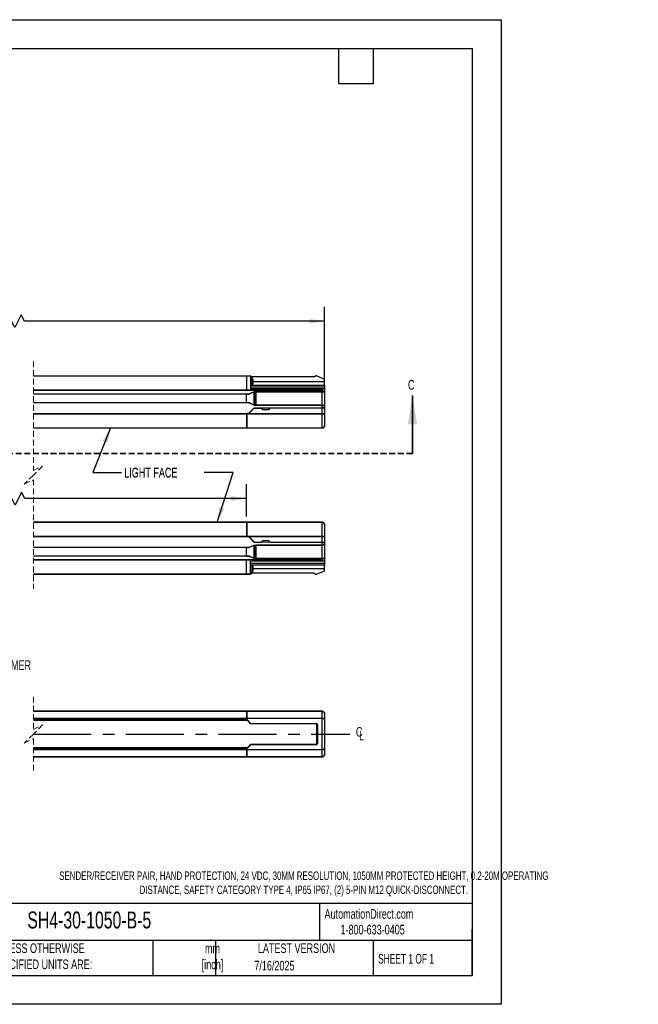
# Model space of a CAD drawing. Header units: millimetres. Extents: x 0 to 1083, y 0 to 756.
# Tile 10 of 10: x 608 to 1083, y 0 to 756. Entities that reach past the tile are written whole.
import ezdxf

# ---------------------------------------------------------------- set-up
doc = ezdxf.new("R2010")
doc.units = ezdxf.units.MM
doc.header["$LTSCALE"] = 3.5
doc.linetypes.add('CENTERX2', pattern=[20.32, 12.7, -2.54, 2.54, -2.54])
doc.linetypes.add('HIDDEN', pattern=[1.905, 1.27, -0.635])
doc.layers.add('DIMENSIONS', color=140, linetype='Continuous', lineweight=25)
doc.layers.add('TEXT', color=140, linetype='Continuous', lineweight=25)
doc.styles.add('SLDTEXTSTYLE0', font='TXT', dxfattribs={"width": 0.7})
doc.styles.add('SLDTEXTSTYLE1', font='TXT', dxfattribs={"width": 0.65})
doc.dimstyles.new('SLDDIMSTYLE0', dxfattribs={"dimtxt": 7.553027, "dimasz": 11.557, "dimexe": 0, "dimexo": 0.0625, "dimgap": 1.888257, "dimtad": 0, "dimtih": 1, "dimtoh": 1, "dimrnd": 1e-09, "dimzin": 12, "dimdsep": 46, "dimtxsty": 'SLDTEXTSTYLE0', "dimsah": 1, "dimcen": 0.09, "dimadec": 0, "dimazin": 3, "dimtfac": 1, "dimtofl": 0, "dimtmove": 0, "dimatfit": 3, "dimfxl": 0, "dimfrac": 2, "dimtolj": 1, "dimtzin": 12, "dimarcsym": 0})
doc.dimstyles.new('SLDDIMSTYLE2', dxfattribs={"dimtxt": 0.18, "dimasz": 11.557, "dimexe": 0, "dimexo": 0.0625, "dimgap": 0, "dimtad": 0, "dimtih": 1, "dimtoh": 1, "dimdec": 0, "dimrnd": 1e-09, "dimzin": 0, "dimdsep": 46, "dimtxsty": 'Standard', "dimsah": 1, "dimcen": 0.09, "dimadec": 0, "dimazin": 0, "dimtfac": 11.557, "dimtdec": 0, "dimtofl": 0, "dimtmove": 0, "dimatfit": 3, "dimfxl": 0, "dimfrac": 2, "dimtolj": 1, "dimtzin": 0, "dimarcsym": 0})

# ---------------------------------------------------------------- blocks, each defined once
blk = doc.blocks.new('_D_1')
at = {"layer": 'DIMENSIONS'}
for p, q in [((396.63, 477.48), (396.63, 535.37)), ((609.5, 529.19), (604.56, 519.32)), ((611.97, 524.26), (609.5, 529.19)), ((842.51, 474.64), (842.51, 535.37)), ((396.63, 524.26), (474.07, 524.26)), ((602.1, 524.26), (515.15, 524.26)), ((604.56, 519.32), (602.1, 524.26)), ((842.51, 524.26), (611.97, 524.26))]:
    blk.add_line(p, q, dxfattribs=at)
for points in [[(396.63, 524.26), (408.19, 522.48), (408.19, 526.03)], [(842.51, 524.26), (830.95, 526.03), (830.95, 522.48)]]:
    blk.add_solid(points, dxfattribs=at)
at = {"layer": 'DIMENSIONS', "char_height": 7.408, "attachment_point": 1, "style": 'SLDTEXTSTYLE0'}
for s, insert in [('1059.0', (477.1, 533.81)), ('[41.69]', (475.76, 521.8))]:
    blk.add_mtext(s, dxfattribs=dict(at, insert=insert))
blk = doc.blocks.new('_D_2')
at = {"layer": 'DIMENSIONS'}
for p, q in [((456.63, 374.48), (456.63, 399.24)), ((609.88, 393.06), (604.94, 383.18)), ((612.35, 388.12), (609.88, 393.06)), ((782.51, 374.48), (782.51, 399.24)), ((456.63, 388.12), (510.01, 388.12)), ((602.48, 388.12), (551.09, 388.12)), ((604.94, 383.18), (602.48, 388.12)), ((782.51, 388.12), (612.35, 388.12))]:
    blk.add_line(p, q, dxfattribs=at)
for points in [[(456.63, 388.12), (468.19, 386.34), (468.19, 389.9)], [(782.51, 388.12), (770.95, 389.9), (770.95, 386.34)]]:
    blk.add_solid(points, dxfattribs=at)
at = {"layer": 'DIMENSIONS', "char_height": 7.408, "attachment_point": 1, "style": 'SLDTEXTSTYLE0'}
for s, insert in [('939.0', (516.19, 397.67)), ('[36.96]', (511.7, 385.67))]:
    blk.add_mtext(s, dxfattribs=dict(at, insert=insert))
blk = doc.blocks.new('SW_BROKEN_VIEW_1')
at = {"color": 0, "linetype": 'CENTERX2'}
blk.add_line((212.76, -7.89), (455.69, -7.89), dxfattribs=at)
blk = doc.blocks.new('SW_SYMBOL_MOD_CL')
at = {"layer": 'DIMENSIONS', "color": 0, "char_height": 2756, "attachment_point": 5, "style": 'SLDTEXTSTYLE0'}
for s, insert in [('C', (1400, 2100)), ('L', (2100, 1050))]:
    blk.add_mtext(s, dxfattribs=dict(at, insert=insert))

msp = doc.modelspace()

# ---------------------------------------------------------------- linework, layer by layer
at = {"color": 7, "linetype": 'Continuous'}
for p, q in [((0.009, 755.659), (977.909, 755.659)), ((977.909, 755.659), (977.909, 0.009)), ((977.909, 0.009), (0.009, 0.009))]:
    msp.add_line(p, q, dxfattribs=at)
at = {"color": 7, "linetype": 'HIDDEN', "lineweight": 18}
for p, q in [((618.896, 493.347), (618.896, 409.635)), ((618.896, 409.635), (625.896, 413.135)), ((625.896, 413.135), (618.896, 406.135)), ((618.896, 406.135), (611.896, 399.135)), ((611.896, 399.135), (618.896, 402.635)), ((618.896, 402.635), (618.896, 318.922)), ((618.898, 236.033), (618.898, 210.92)), ((618.898, 210.92), (625.898, 214.42)), ((625.898, 214.42), (618.898, 207.42)), ((618.898, 207.42), (611.898, 200.42)), ((611.898, 200.42), (618.898, 203.92)), ((618.898, 203.92), (618.898, 178.808))]:
    msp.add_line(p, q, dxfattribs=at)
for p, q in [((618.896, 482.235), (782.509, 482.235)), ((782.509, 482.16), (618.896, 482.16)), ((782.509, 482.159), (782.509, 482.235)), ((785.574, 482.159), (782.509, 482.159)), ((782.509, 482.159), (782.509, 471.253)), ((786.924, 480.496), (785.764, 480.486)), ((834.345, 481.485), (786.872, 481.485)), ((787.587, 477.889), (842.509, 477.889)), ((835.436, 482.161), (835.052, 481.778)), ((836.459, 482.235), (835.613, 482.235)), ((836.555, 482.215), (842.509, 479.735)), ((842.509, 477.889), (842.509, 479.735)), ((842.509, 475.235), (842.509, 477.889)), ((618.896, 471.254), (782.509, 471.254)), ((782.509, 471.215), (618.896, 471.215)), ((782.509, 471.253), (782.509, 471.215)), ((840.509, 471.215), (782.509, 471.215)), ((782.509, 468.505), (784.732, 468.466)), ((782.509, 468.437), (782.509, 468.505)), ((788.509, 470.143), (784.732, 468.466)), ((784.757, 468.444), (788.509, 470.108)), ((785.634, 475.235), (842.509, 475.235)), ((842.509, 473.735), (785.647, 473.735)), ((841.275, 472.235), (785.66, 472.235)), ((785.808, 475.486), (786.968, 475.496)), ((788.507, 459.862), (788.507, 470.107)), ((840.509, 470.197), (788.509, 470.197)), ((788.509, 470.197), (788.509, 470.143)), ((788.509, 470.11), (788.509, 470.143)), ((788.509, 470.13), (789.128, 470.119)), ((788.509, 470.11), (788.509, 470.11)), ((788.509, 470.11), (788.509, 470.108)), ((789.128, 459.85), (789.128, 470.119)), ((789.694, 470.115), (840.509, 470.115)), ((789.694, 470.115), (789.694, 459.854)), ((840.509, 471.254), (840.509, 471.215)), ((840.509, 470.197), (840.509, 471.215)), ((840.509, 470.197), (840.509, 470.115)), ((840.509, 470.115), (842.509, 470.128)), ((840.509, 459.854), (840.509, 470.115)), ((841.409, 472.235), (841.275, 472.235)), ((842.509, 472.235), (841.409, 472.235)), ((842.509, 475.235), (842.509, 473.735)), ((842.509, 473.735), (842.509, 472.235)), ((842.509, 472.235), (842.509, 470.197)), ((842.509, 470.197), (842.509, 470.128)), ((842.509, 470.128), (842.509, 459.841)), ((618.896, 468.435), (782.509, 468.435)), ((782.509, 468.185), (618.896, 468.185)), ((618.896, 461.785), (782.509, 461.785)), ((782.509, 461.535), (618.896, 461.535)), ((782.509, 468.437), (782.509, 468.185)), ((784.2, 468.226), (782.509, 468.255)), ((782.509, 468.233), (784.204, 468.203)), ((782.509, 461.793), (782.509, 468.177)), ((782.509, 461.785), (782.509, 461.532)), ((784.204, 461.766), (782.509, 461.736)), ((782.509, 461.715), (784.2, 461.744)), ((782.509, 461.465), (782.509, 461.533)), ((784.732, 461.503), (782.509, 461.465)), ((784.204, 468.203), (784.2, 468.226)), ((784.204, 461.766), (784.2, 461.744)), ((784.732, 461.503), (788.509, 459.826)), ((788.509, 459.862), (784.757, 461.526)), ((784.116, 453.235), (788.24, 457.515)), ((784.179, 453.335), (788.23, 457.538)), ((784.433, 453.31), (788.443, 457.438)), ((788.24, 457.515), (788.23, 457.538)), ((788.509, 459.86), (788.509, 459.862)), ((788.509, 459.86), (788.509, 459.86)), ((788.509, 459.826), (788.509, 459.86)), ((789.128, 459.85), (788.509, 459.839)), ((788.509, 459.772), (788.509, 459.826)), ((788.509, 459.772), (840.509, 459.772)), ((788.588, 457.691), (840.509, 457.917)), ((788.588, 457.691), (788.597, 457.669)), ((788.597, 457.669), (840.509, 457.895)), ((788.621, 457.514), (793.639, 457.536)), ((840.509, 459.854), (789.694, 459.854)), ((794.914, 456.506), (794.031, 457.379)), ((799.051, 456.28), (795.466, 456.28)), ((800.508, 457.409), (799.605, 456.509)), ((800.898, 457.568), (840.509, 457.741)), ((840.509, 459.854), (840.509, 459.772)), ((840.509, 459.854), (842.509, 459.841)), ((840.509, 457.917), (840.509, 459.772)), ((840.509, 457.917), (840.509, 457.895)), ((840.509, 457.895), (840.759, 457.899)), ((840.509, 453.253), (840.509, 457.741)), ((842.509, 459.841), (842.509, 459.772)), ((842.509, 459.772), (842.509, 457.917)), ((842.509, 457.874), (842.509, 457.917)), ((842.509, 457.749), (842.509, 453.389)), ((618.896, 453.254), (782.509, 453.254)), ((782.509, 453.215), (618.896, 453.215)), ((784.179, 453.335), (782.509, 453.335)), ((782.509, 453.254), (782.509, 453.335)), ((782.509, 453.326), (784.183, 453.326)), ((782.509, 453.254), (782.509, 453.215)), ((782.509, 453.215), (782.509, 442.31)), ((782.509, 452.463), (782.759, 452.463)), ((782.509, 451.532), (782.759, 451.532)), ((782.759, 448.531), (782.509, 448.531)), ((782.759, 452.985), (782.759, 443.353)), ((783.009, 453.235), (782.914, 453.216)), ((840.509, 453.216), (782.914, 453.216)), ((783.009, 453.235), (784.253, 453.235)), ((784.179, 453.335), (784.183, 453.326)), ((784.349, 453.253), (784.253, 453.235)), ((784.349, 453.253), (840.509, 453.253)), ((840.509, 453.253), (840.509, 453.216)), ((840.509, 442.31), (840.509, 453.216)), ((842.509, 453.389), (842.509, 444.235)), ((618.896, 442.31), (782.509, 442.31)), ((782.509, 442.235), (618.896, 442.235)), ((782.759, 443.962), (782.509, 443.962)), ((782.509, 442.31), (782.509, 442.235)), ((782.759, 443.353), (782.777, 442.31)), ((782.777, 442.31), (840.509, 442.31)), ((840.509, 442.235), (782.779, 442.235)), ((840.509, 442.31), (840.509, 442.235)), ((618.896, 370.035), (782.509, 370.035)), ((782.509, 369.96), (618.896, 369.96)), ((782.509, 370.035), (782.509, 369.96)), ((782.509, 369.96), (782.509, 359.054)), ((782.759, 368.307), (782.509, 368.307)), ((782.759, 363.739), (782.509, 363.739)), ((782.777, 369.959), (782.759, 368.917)), ((782.759, 368.917), (782.759, 359.285)), ((840.509, 369.959), (782.777, 369.959)), ((782.779, 370.035), (840.509, 370.035)), ((840.509, 370.035), (840.509, 369.959)), ((840.509, 359.053), (840.509, 369.959)), ((842.509, 368.035), (842.509, 358.88)), ((618.896, 359.054), (782.509, 359.054)), ((782.509, 359.015), (618.896, 359.015)), ((782.509, 360.737), (782.759, 360.737)), ((782.509, 359.806), (782.759, 359.806)), ((782.509, 359.054), (782.509, 359.015)), ((782.509, 358.934), (782.509, 359.015)), ((782.509, 358.943), (784.183, 358.943)), ((784.179, 358.934), (782.509, 358.934)), ((782.914, 359.053), (783.009, 359.035)), ((782.914, 359.053), (840.509, 359.053)), ((784.253, 359.035), (783.009, 359.035)), ((784.116, 359.035), (788.24, 354.754)), ((784.183, 358.943), (784.179, 358.934)), ((784.179, 358.934), (788.23, 354.731)), ((784.253, 359.035), (784.349, 359.016)), ((840.509, 359.016), (784.349, 359.016)), ((788.443, 354.831), (784.433, 358.959)), ((794.031, 354.89), (794.914, 355.763)), ((795.466, 355.989), (799.051, 355.989)), ((799.605, 355.761), (800.508, 354.86)), ((840.509, 359.053), (840.509, 359.016)), ((840.509, 354.529), (840.509, 359.016)), ((842.509, 358.88), (842.509, 354.52)), ((618.896, 350.735), (782.509, 350.735)), ((782.509, 350.485), (618.896, 350.485)), ((782.509, 350.805), (784.732, 350.766)), ((782.509, 350.737), (782.509, 350.805)), ((782.509, 350.737), (782.509, 350.485)), ((784.2, 350.526), (782.509, 350.555)), ((782.509, 350.533), (784.204, 350.503)), ((782.509, 344.092), (782.509, 350.477)), ((784.204, 350.503), (784.2, 350.526)), ((784.732, 350.766), (788.509, 352.443)), ((784.757, 350.744), (788.509, 352.408)), ((788.23, 354.731), (788.24, 354.754)), ((788.507, 342.162), (788.507, 352.407)), ((788.509, 352.497), (840.509, 352.497)), ((788.509, 352.497), (788.509, 352.443)), ((788.509, 352.41), (788.509, 352.443)), ((788.509, 352.43), (789.128, 352.419)), ((788.509, 352.41), (788.509, 352.41)), ((788.509, 352.41), (788.509, 352.408)), ((788.597, 354.601), (788.588, 354.578)), ((840.509, 354.352), (788.588, 354.578)), ((840.509, 354.374), (788.597, 354.601)), ((788.621, 354.755), (793.639, 354.733)), ((789.128, 342.15), (789.128, 352.419)), ((840.509, 352.415), (789.694, 352.415)), ((789.694, 352.415), (789.694, 342.154)), ((800.898, 354.702), (840.509, 354.529)), ((840.509, 354.374), (840.509, 354.352)), ((840.759, 354.37), (840.509, 354.374)), ((840.509, 352.497), (840.509, 354.352)), ((840.509, 352.497), (840.509, 352.415)), ((842.509, 352.428), (840.509, 352.415)), ((840.509, 342.154), (840.509, 352.415)), ((842.509, 354.352), (842.509, 354.395)), ((842.509, 354.352), (842.509, 352.497)), ((842.509, 352.428), (842.509, 352.497)), ((842.509, 352.428), (842.509, 342.141)), ((618.896, 344.085), (782.509, 344.085)), ((782.509, 343.835), (618.896, 343.835)), ((618.896, 341.054), (782.509, 341.054)), ((782.509, 341.015), (618.896, 341.015)), ((782.509, 344.085), (782.509, 343.832)), ((784.204, 344.066), (782.509, 344.036)), ((782.509, 344.015), (784.2, 344.044)), ((782.509, 343.765), (782.509, 343.833)), ((784.732, 343.803), (782.509, 343.765)), ((782.509, 341.054), (782.509, 341.016)), ((782.509, 330.11), (782.509, 341.016)), ((784.204, 344.066), (784.2, 344.044)), ((788.509, 342.126), (784.732, 343.803)), ((788.509, 342.162), (784.757, 343.826)), ((788.509, 342.16), (788.509, 342.162)), ((788.509, 342.16), (788.509, 342.16)), ((788.509, 342.126), (788.509, 342.16)), ((789.128, 342.15), (788.509, 342.139)), ((788.509, 342.072), (788.509, 342.126)), ((840.509, 342.072), (788.509, 342.072)), ((789.694, 342.154), (840.509, 342.154)), ((840.509, 342.154), (840.509, 342.072)), ((842.509, 342.141), (840.509, 342.154)), ((840.509, 341.054), (840.509, 342.072)), ((840.509, 341.054), (840.509, 341.015)), ((842.509, 342.072), (842.509, 342.141)), ((842.509, 342.072), (842.509, 340.035)), ((842.509, 337.035), (785.634, 337.035)), ((785.647, 338.535), (842.509, 338.535)), ((841.275, 340.035), (785.66, 340.035)), ((786.968, 336.773), (785.808, 336.783)), ((787.587, 334.381), (842.509, 334.381)), ((842.509, 332.535), (836.555, 330.054)), ((841.409, 340.035), (841.275, 340.035)), ((842.509, 340.035), (841.409, 340.035)), ((842.509, 340.035), (842.509, 338.535)), ((842.509, 338.535), (842.509, 337.035)), ((842.509, 334.381), (842.509, 337.035)), ((842.509, 332.535), (842.509, 334.381)), ((618.896, 330.11), (782.509, 330.11)), ((782.509, 330.035), (618.896, 330.035)), ((782.509, 330.11), (785.574, 330.11)), ((782.509, 330.035), (782.509, 330.11)), ((785.573, 330.035), (782.509, 330.035)), ((785.764, 331.784), (786.924, 331.773)), ((834.345, 330.785), (786.872, 330.785)), ((835.052, 330.492), (835.436, 330.108)), ((835.613, 330.035), (836.459, 330.035)), ((618.898, 224.92), (782.51, 224.92)), ((782.51, 224.917), (618.898, 224.917)), ((618.898, 219.444), (782.51, 219.444)), ((782.51, 219.266), (618.898, 219.266)), ((782.51, 224.92), (782.51, 224.917)), ((784.18, 224.92), (782.51, 224.92)), ((782.51, 224.917), (782.51, 219.444)), ((782.51, 224.42), (782.76, 224.42)), ((782.76, 223.545), (782.51, 223.545)), ((782.51, 223.545), (782.76, 223.545)), ((782.76, 221.668), (782.51, 221.668)), ((782.51, 219.444), (782.51, 219.266)), ((782.51, 218.969), (782.51, 219.266)), ((782.76, 224.881), (782.76, 220.44)), ((782.76, 218.719), (782.76, 220.44)), ((782.76, 220.44), (782.778, 219.494)), ((782.778, 219.494), (840.51, 219.494)), ((840.51, 219.315), (782.78, 219.315)), ((782.78, 218.77), (782.78, 219.315)), ((783.01, 224.92), (782.915, 224.917)), ((840.51, 224.918), (782.915, 224.918)), ((783.01, 224.92), (784.254, 224.92)), ((784.18, 224.92), (784.18, 224.92)), ((784.18, 224.92), (784.35, 224.92)), ((784.35, 224.92), (784.254, 224.92)), ((784.35, 224.92), (840.51, 224.92)), ((840.51, 224.92), (840.51, 224.917)), ((840.51, 219.494), (840.51, 224.918)), ((840.51, 219.494), (840.51, 219.315)), ((840.51, 195.525), (840.51, 219.315)), ((842.51, 222.92), (842.51, 218.556)), ((618.898, 218.969), (782.51, 218.969)), ((782.51, 218.725), (618.898, 218.725)), ((618.898, 218.127), (782.51, 218.127)), ((782.51, 218.12), (618.898, 218.12)), ((783.045, 217.92), (618.898, 217.92)), ((782.51, 218.969), (782.51, 218.725)), ((782.51, 218.725), (782.51, 218.127)), ((782.76, 218.6), (782.51, 218.6)), ((782.76, 218.419), (782.51, 218.419)), ((782.769, 218.2), (782.51, 218.2)), ((782.51, 218.182), (782.787, 218.182)), ((782.51, 218.127), (782.51, 218.12)), ((782.51, 218.047), (782.51, 218.12)), ((782.51, 217.92), (782.51, 218.047)), ((782.51, 217.957), (783.009, 217.957)), ((782.76, 218.719), (782.76, 218.21)), ((782.76, 218.21), (782.776, 218.423)), ((784.443, 216.498), (782.76, 218.21)), ((785.701, 215.45), (782.776, 218.423)), ((782.78, 218.77), (785.877, 215.623)), ((785.332, 215.594), (784.443, 216.498)), ((785.636, 215.284), (785.332, 215.594)), ((785.636, 215.284), (785.701, 215.45)), ((785.877, 215.377), (785.812, 215.21)), ((836.128, 215.171), (785.812, 215.21)), ((785.877, 215.623), (836.128, 215.623)), ((785.877, 215.623), (785.877, 215.377)), ((836.128, 215.377), (785.877, 215.377)), ((836.128, 215.377), (836.128, 215.623)), ((836.128, 215.171), (836.128, 215.377)), ((836.393, 215.054), (836.393, 199.786)), ((836.51, 214.789), (836.716, 214.789)), ((836.51, 200.051), (836.51, 214.789)), ((836.716, 214.789), (836.962, 214.789)), ((836.716, 200.051), (836.716, 214.789)), ((836.962, 214.789), (836.962, 200.051)), ((842.51, 218.556), (842.51, 196.285)), ((783.045, 196.92), (618.898, 196.92)), ((618.898, 196.72), (782.51, 196.72)), ((782.51, 196.714), (618.898, 196.714)), ((782.51, 196.794), (782.51, 196.92)), ((783.009, 196.883), (782.51, 196.883)), ((782.51, 196.72), (782.51, 196.794)), ((782.51, 196.72), (782.51, 196.714)), ((782.51, 196.714), (782.51, 196.115)), ((782.787, 196.658), (782.51, 196.658)), ((782.51, 196.64), (782.769, 196.64)), ((782.76, 196.631), (784.443, 198.342)), ((782.76, 196.122), (782.76, 196.631)), ((782.776, 196.418), (782.76, 196.631)), ((782.776, 196.418), (785.701, 199.39)), ((785.877, 199.217), (782.78, 196.07)), ((784.443, 198.342), (785.332, 199.247)), ((785.332, 199.247), (785.636, 199.556)), ((785.701, 199.39), (785.636, 199.556)), ((785.812, 199.63), (836.128, 199.67)), ((785.812, 199.63), (785.877, 199.463)), ((785.877, 199.463), (785.877, 199.217)), ((785.877, 199.463), (836.128, 199.463)), ((836.128, 199.217), (785.877, 199.217)), ((836.128, 199.67), (836.128, 199.463)), ((836.128, 199.463), (836.128, 199.217)), ((836.51, 200.051), (836.716, 200.051)), ((836.716, 200.051), (836.962, 200.051)), ((618.898, 196.115), (782.51, 196.115)), ((782.51, 195.872), (618.898, 195.872)), ((618.898, 195.575), (782.51, 195.575)), ((782.51, 195.396), (618.898, 195.396)), ((618.898, 189.923), (782.51, 189.923)), ((782.51, 189.92), (618.898, 189.92)), ((782.76, 196.421), (782.51, 196.421)), ((782.76, 196.24), (782.51, 196.24)), ((782.51, 196.115), (782.51, 195.872)), ((782.51, 195.575), (782.51, 195.872)), ((782.51, 195.575), (782.51, 195.396)), ((782.51, 195.396), (782.51, 189.923)), ((782.76, 193.172), (782.51, 193.172)), ((782.51, 191.295), (782.76, 191.295)), ((782.51, 191.295), (782.76, 191.295)), ((782.51, 190.42), (782.76, 190.42)), ((782.51, 189.923), (782.51, 189.92)), ((784.18, 189.92), (782.51, 189.92)), ((782.76, 194.401), (782.76, 196.122)), ((782.778, 195.346), (782.76, 194.401)), ((782.76, 194.401), (782.76, 189.96)), ((840.51, 195.346), (782.778, 195.346)), ((782.78, 196.07), (782.78, 195.525)), ((782.78, 195.525), (840.51, 195.525)), ((782.915, 189.923), (840.51, 189.923)), ((782.915, 189.923), (783.01, 189.921)), ((784.254, 189.921), (783.01, 189.921)), ((784.18, 189.921), (784.18, 189.92)), ((784.18, 189.92), (784.35, 189.92)), ((784.254, 189.921), (784.35, 189.92)), ((840.51, 189.92), (784.35, 189.92)), ((840.51, 195.525), (840.51, 195.346)), ((840.51, 189.923), (840.51, 195.346)), ((840.51, 189.923), (840.51, 189.92)), ((842.51, 196.285), (842.51, 191.92))]:
    msp.add_line(p, q)
at = {"color": 7, "linetype": 'Continuous', "lineweight": 35}
msp.add_line((909.916, 422.77), (909.916, 467.22), dxfattribs=at)
at = {"color": 7, "linetype": 'HIDDEN', "lineweight": 35}
msp.add_line((909.916, 422.77), (213.879, 422.77), dxfattribs=at)
at = {"flags": 128}
for points in [[(782.509, 482.235), (784.225, 482.235), (785.573, 482.235)], [(785.574, 482.159), (785.593, 479.993), (785.614, 477.577), (785.636, 474.972), (785.66, 472.235)], [(786.968, 475.496), (786.966, 475.686), (786.961, 476.228), (786.954, 477.039), (786.946, 477.996), (786.938, 478.953), (786.93, 479.764), (786.926, 480.306), (786.924, 480.496), (786.924, 480.496)], [(787.444, 475.857), (787.442, 476.02), (787.438, 476.485), (787.432, 477.18), (787.425, 478), (787.418, 478.82), (787.412, 479.515), (787.408, 479.98), (787.406, 480.143), (787.406, 480.143)], [(787.599, 476.502), (787.598, 476.616), (787.595, 476.941), (787.591, 477.428), (787.586, 478.002), (787.581, 478.576), (787.577, 479.062), (787.574, 479.387), (787.573, 479.501)], [(782.509, 471.253), (811.509, 471.254), (840.509, 471.254)], [(840.509, 457.741), (841.334, 457.744), (842.057, 457.747), (842.402, 457.749), (842.509, 457.749)], [(842.509, 354.52), (842.331, 354.521), (841.776, 354.523), (841.156, 354.526), (840.509, 354.529)], [(782.509, 341.054), (782.526, 341.054), (782.671, 341.054), (783.083, 341.054), (784.66, 341.054), (790.819, 341.054), (811.509, 341.054), (816.744, 341.054), (826.009, 341.052), (840.509, 341.054)], [(840.509, 341.015), (811.509, 341.016), (782.509, 341.016)], [(785.574, 330.11), (785.593, 332.279), (785.614, 334.687), (785.636, 337.293), (785.66, 340.035)], [(786.924, 331.773), (786.926, 331.964), (786.93, 332.506), (786.938, 333.317), (786.946, 334.273), (786.954, 335.23), (786.961, 336.041), (786.966, 336.583), (786.968, 336.773)], [(787.406, 332.126), (787.408, 332.289), (787.412, 332.754), (787.418, 333.449), (787.425, 334.269), (787.432, 335.089), (787.438, 335.784), (787.442, 336.249), (787.444, 336.412)], [(787.573, 332.768), (787.574, 332.882), (787.577, 333.207), (787.581, 333.694), (787.586, 334.268), (787.591, 334.842), (787.595, 335.328), (787.598, 335.653), (787.599, 335.768), (787.599, 335.768)]]:
    msp.add_lwpolyline(points, dxfattribs=at)
for centre, radius, start, end in [((785.766, 480.286), 0.2, 90.494721, 152.155857), ((786.928, 479.996), 0.5, 17.106986, 90.495014), ((780.213, 477.931), 7.526, 12.045918, 17.093288), ((780.241, 477.937), 7.497, 343.896183, 348.962733), ((785.806, 475.686), 0.2, 208.864289, 270.492094), ((786.963, 475.996), 0.5, 270.504784, 343.895636), ((788.622, 457.264), 0.25, 90.25178, 135.831662), ((784.253, 453.485), 0.251, 292.425634, 315.791414), ((784.253, 358.784), 0.251, 44.215474, 67.567478), ((788.622, 355.005), 0.25, 224.172237, 269.744322), ((785.806, 336.583), 0.2, 89.506901, 151.140313), ((786.963, 336.273), 0.5, 16.102314, 89.497267), ((780.214, 334.338), 7.525, 342.906578, 347.95454), ((780.242, 334.333), 7.496, 11.037089, 16.104298), ((785.766, 331.983), 0.2, 207.848675, 269.504306), ((786.928, 332.273), 0.5, 269.507063, 342.890937), ((828.183, 172.461), 60.438, 134.426137, 134.659539), ((785.88, 215.631), 0.254, 225.341647, 269.288958), ((836.128, 214.789), 0.834, 359.997873, 90.000079), ((836.128, 214.789), 0.588, 359.997436, 89.999479), ((785.88, 199.209), 0.254, 90.711329, 134.657549), ((826.201, 240.366), 57.612, 225.334737, 225.579588), ((836.128, 200.051), 0.834, 269.999812, 0.002204), ((836.128, 200.051), 0.588, 270.000599, 0.002532)]:
    msp.add_arc(centre, radius, start, end)
for points, knots in [([(785.573, 482.235), (785.573, 482.233), (785.573, 482.226), (785.573, 482.212), (785.574, 482.188), (785.574, 482.17), (785.574, 482.159)], [0, 0, 0, 0, 0.0657469, 0.2603173, 0.5758651, 1, 1, 1, 1]), ([(786.872, 481.485), (786.728, 481.497), (786.435, 481.523), (785.948, 481.749), (785.714, 482.052), (785.573, 482.235)], [0, 0, 0, 0, 0.276548, 0.5626573, 1, 1, 1, 1]), ([(835.052, 481.778), (834.935, 481.685), (834.725, 481.519), (834.461, 481.495), (834.345, 481.485)], [0, 0, 0, 0, 0.5600271, 1, 1, 1, 1]), ([(835.613, 482.235), (835.576, 482.23), (835.509, 482.223), (835.458, 482.18), (835.436, 482.161)], [0, 0, 0, 0, 0.5599311, 1, 1, 1, 1]), ([(836.555, 482.215), (836.538, 482.222), (836.507, 482.233), (836.474, 482.234), (836.459, 482.235)], [0, 0, 0, 0, 0.5599685, 1, 1, 1, 1]), ([(789.128, 470.119), (789.226, 470.118), (789.415, 470.115), (789.603, 470.115), (789.694, 470.115)], [0, 0, 0, 0, 0.5217716, 1, 1, 1, 1]), ([(840.509, 471.254), (840.537, 471.256), (840.591, 471.261), (840.692, 471.308), (840.837, 471.432), (841.056, 471.744), (841.187, 472.039), (841.275, 472.235)], [0, 0, 0, 0, 0.0635422, 0.1261077, 0.2527249, 0.503388, 1, 1, 1, 1]), ([(841.409, 472.235), (841.272, 471.963), (841.091, 471.604), (840.769, 471.302), (840.615, 471.226), (840.543, 471.219), (840.509, 471.215)], [0, 0, 0, 0, 0.6409252, 0.8464354, 0.9278142, 1, 1, 1, 1]), ([(842.509, 470.197), (842.45, 470.201), (842.206, 470.219), (841.755, 470.209), (841.147, 470.208), (840.725, 470.201), (840.509, 470.197)], [0, 0, 0, 0, 0.0890304, 0.3665837, 0.6764114, 1, 1, 1, 1]), ([(784.732, 468.466), (784.606, 468.411), (784.457, 468.344), (784.292, 468.269), (784.246, 468.248), (784.219, 468.235), (784.206, 468.229), (784.201, 468.226), (784.2, 468.226)], [0, 0, 0, 0, 0.7073634, 0.8368175, 0.9293918, 0.9693345, 0.9925128, 1, 1, 1, 1]), ([(784.2, 461.744), (784.201, 461.743), (784.206, 461.74), (784.219, 461.734), (784.246, 461.721), (784.292, 461.7), (784.457, 461.625), (784.606, 461.559), (784.732, 461.503)], [0, 0, 0, 0, 0.0074847, 0.0305735, 0.0706123, 0.1631981, 0.2925691, 1, 1, 1, 1]), ([(784.204, 468.203), (784.206, 468.204), (784.211, 468.205), (784.224, 468.211), (784.253, 468.223), (784.302, 468.244), (784.473, 468.318), (784.627, 468.386), (784.757, 468.444)], [0, 0, 0, 0, 0.0071308, 0.0300052, 0.0700553, 0.1630573, 0.2933394, 1, 1, 1, 1]), ([(784.757, 461.526), (784.627, 461.583), (784.473, 461.651), (784.302, 461.725), (784.253, 461.746), (784.224, 461.758), (784.212, 461.764), (784.206, 461.766), (784.204, 461.766)], [0, 0, 0, 0, 0.7066585, 0.8370339, 0.9300359, 0.9699948, 0.9928692, 1, 1, 1, 1]), ([(788.23, 457.538), (788.289, 457.586), (788.394, 457.672), (788.529, 457.685), (788.588, 457.691)], [0, 0, 0, 0, 0.5599787, 1, 1, 1, 1]), ([(788.24, 457.515), (788.299, 457.564), (788.404, 457.65), (788.538, 457.663), (788.597, 457.669)], [0, 0, 0, 0, 0.560079, 1, 1, 1, 1]), ([(789.694, 459.854), (789.58, 459.854), (789.391, 459.854), (789.203, 459.851), (789.128, 459.85)], [0, 0, 0, 0, 0.6029343, 1, 1, 1, 1]), ([(794.031, 457.379), (793.966, 457.429), (793.85, 457.519), (793.704, 457.531), (793.639, 457.536)], [0, 0, 0, 0, 0.555425, 1, 1, 1, 1]), ([(795.466, 456.28), (795.35, 456.293), (795.144, 456.317), (794.985, 456.448), (794.914, 456.506)], [0, 0, 0, 0, 0.5578292, 1, 1, 1, 1]), ([(799.605, 456.509), (799.514, 456.436), (799.35, 456.307), (799.143, 456.288), (799.051, 456.28)], [0, 0, 0, 0, 0.5578926, 1, 1, 1, 1]), ([(800.898, 457.568), (800.815, 457.558), (800.669, 457.542), (800.557, 457.449), (800.508, 457.409)], [0, 0, 0, 0, 0.5650541, 1, 1, 1, 1]), ([(840.509, 459.772), (840.784, 459.767), (841.3, 459.758), (841.93, 459.761), (842.323, 459.754), (842.473, 459.769), (842.509, 459.772)], [0, 0, 0, 0, 0.4121311, 0.773605, 0.9460147, 1, 1, 1, 1]), ([(842.509, 457.917), (842.45, 457.922), (842.206, 457.939), (841.755, 457.93), (841.147, 457.928), (840.725, 457.921), (840.509, 457.917)], [0, 0, 0, 0, 0.0890305, 0.3665838, 0.6764114, 1, 1, 1, 1]), ([(782.914, 453.216), (782.892, 453.205), (782.848, 453.182), (782.799, 453.125), (782.765, 453.059), (782.761, 453.009), (782.759, 452.985)], [0, 0, 0, 0, 0.24990145, 0.49999028, 0.75004176, 1, 1, 1, 1]), ([(840.509, 453.253), (840.719, 453.255), (841.144, 453.258), (841.662, 453.28), (842.049, 453.302), (842.27, 453.33), (842.427, 453.337), (842.491, 453.377), (842.509, 453.389)], [0, 0, 0, 0, 0.3133787, 0.6324268, 0.7738595, 0.8894108, 0.9678307, 1, 1, 1, 1]), ([(842.509, 453.389), (842.491, 453.373), (842.43, 453.32), (842.258, 453.302), (842.019, 453.262), (841.609, 453.234), (841.101, 453.216), (840.695, 453.216), (840.509, 453.216)], [0, 0, 0, 0, 0.0347167, 0.1183626, 0.2449439, 0.3991145, 0.7241655, 1, 1, 1, 1]), ([(782.779, 442.235), (782.779, 442.236), (782.778, 442.243), (782.778, 442.257), (782.778, 442.281), (782.777, 442.3), (782.777, 442.31)], [0, 0, 0, 0, 0.0658272, 0.2603521, 0.5759184, 1, 1, 1, 1]), ([(840.509, 442.31), (840.646, 442.318), (840.918, 442.335), (841.306, 442.459), (841.66, 442.647), (842.055, 442.973), (842.424, 443.502), (842.481, 443.993), (842.509, 444.235)], [0, 0, 0, 0, 0.13358333, 0.26528344, 0.39499202, 0.52232657, 0.76543695, 1, 1, 1, 1]), ([(842.509, 444.235), (842.499, 444.081), (842.48, 443.792), (842.307, 443.307), (842.023, 442.89), (841.642, 442.569), (841.282, 442.376), (840.9, 442.257), (840.638, 442.242), (840.509, 442.235)], [0, 0, 0, 0, 0.1464193, 0.2766451, 0.4876899, 0.6204575, 0.7500856, 0.8766028, 1, 1, 1, 1]), ([(841.959, 442.912), (841.958, 442.91), (841.885, 442.8), (841.65, 442.654), (841.309, 442.457), (840.917, 442.335), (840.646, 442.319), (840.509, 442.31)], [0, 0, 0, 0, 0.00320553, 0.24620627, 0.49374012, 0.74507276, 1, 1, 1, 1]), ([(782.777, 369.959), (782.777, 369.97), (782.778, 369.988), (782.778, 370.012), (782.778, 370.026), (782.779, 370.033), (782.779, 370.035)], [0, 0, 0, 0, 0.4240816, 0.7396479, 0.9341728, 1, 1, 1, 1]), ([(840.509, 370.035), (840.638, 370.027), (840.899, 370.013), (841.282, 369.893), (841.642, 369.7), (842.023, 369.38), (842.307, 368.963), (842.48, 368.478), (842.499, 368.188), (842.509, 368.035)], [0, 0, 0, 0, 0.1232811, 0.2497696, 0.3794447, 0.5123089, 0.7231295, 0.8534116, 1, 1, 1, 1]), ([(842.509, 368.035), (842.481, 368.276), (842.424, 368.767), (842.055, 369.296), (841.66, 369.622), (841.306, 369.81), (840.918, 369.935), (840.646, 369.951), (840.509, 369.959)], [0, 0, 0, 0, 0.234564, 0.4776741, 0.6050085, 0.734717, 0.8664169, 1, 1, 1, 1]), ([(782.759, 359.285), (782.761, 359.26), (782.765, 359.211), (782.799, 359.144), (782.848, 359.087), (782.892, 359.065), (782.914, 359.053)], [0, 0, 0, 0, 0.2496531, 0.4994734, 0.7496829, 1, 1, 1, 1]), ([(794.914, 355.763), (795.005, 355.834), (795.169, 355.962), (795.375, 355.981), (795.466, 355.989)], [0, 0, 0, 0, 0.5579053, 1, 1, 1, 1]), ([(799.051, 355.989), (799.167, 355.976), (799.375, 355.952), (799.535, 355.819), (799.605, 355.761)], [0, 0, 0, 0, 0.5579062, 1, 1, 1, 1]), ([(840.509, 359.053), (840.642, 359.053), (840.9, 359.052), (841.369, 359.038), (841.856, 359.019), (842.241, 358.962), (842.453, 358.935), (842.496, 358.893), (842.509, 358.88)], [0, 0, 0, 0, 0.1974714, 0.3823262, 0.6975452, 0.912767, 0.9732347, 1, 1, 1, 1]), ([(842.509, 358.88), (842.491, 358.892), (842.427, 358.932), (842.27, 358.939), (842.049, 358.968), (841.662, 358.989), (841.144, 359.011), (840.72, 359.014), (840.509, 359.016)], [0, 0, 0, 0, 0.0321693, 0.1105892, 0.2261406, 0.3675731, 0.6865916, 1, 1, 1, 1]), ([(784.732, 350.766), (784.606, 350.711), (784.457, 350.644), (784.292, 350.569), (784.246, 350.548), (784.219, 350.535), (784.206, 350.529), (784.201, 350.526), (784.2, 350.526)], [0, 0, 0, 0, 0.7074316, 0.8368022, 0.9293851, 0.9694265, 0.9925154, 1, 1, 1, 1]), ([(784.204, 350.503), (784.206, 350.504), (784.212, 350.505), (784.224, 350.511), (784.253, 350.523), (784.302, 350.544), (784.473, 350.618), (784.627, 350.686), (784.757, 350.744)], [0, 0, 0, 0, 0.0071308, 0.030003, 0.069962, 0.1629666, 0.2933399, 1, 1, 1, 1]), ([(788.588, 354.578), (788.512, 354.588), (788.377, 354.604), (788.275, 354.692), (788.23, 354.731)], [0, 0, 0, 0, 0.5599582, 1, 1, 1, 1]), ([(788.597, 354.601), (788.522, 354.61), (788.387, 354.627), (788.285, 354.715), (788.24, 354.754)], [0, 0, 0, 0, 0.5600062, 1, 1, 1, 1]), ([(789.128, 352.419), (789.226, 352.418), (789.415, 352.415), (789.603, 352.415), (789.694, 352.415)], [0, 0, 0, 0, 0.5218266, 1, 1, 1, 1]), ([(793.639, 354.733), (793.722, 354.742), (793.868, 354.757), (793.982, 354.85), (794.031, 354.89)], [0, 0, 0, 0, 0.5649959, 1, 1, 1, 1]), ([(800.508, 354.86), (800.572, 354.81), (800.688, 354.72), (800.833, 354.707), (800.898, 354.702)], [0, 0, 0, 0, 0.5554725, 1, 1, 1, 1]), ([(840.509, 354.352), (840.784, 354.347), (841.3, 354.338), (841.93, 354.341), (842.323, 354.334), (842.473, 354.348), (842.509, 354.352)], [0, 0, 0, 0, 0.4121311, 0.773605, 0.9460147, 1, 1, 1, 1]), ([(842.509, 352.497), (842.45, 352.501), (842.206, 352.519), (841.755, 352.509), (841.147, 352.508), (840.725, 352.501), (840.509, 352.497)], [0, 0, 0, 0, 0.0890305, 0.3665838, 0.6764114, 1, 1, 1, 1]), ([(784.2, 344.044), (784.201, 344.043), (784.206, 344.04), (784.219, 344.034), (784.246, 344.021), (784.292, 344), (784.457, 343.925), (784.606, 343.859), (784.732, 343.803)], [0, 0, 0, 0, 0.0074872, 0.0306682, 0.0706108, 0.1631848, 0.292636, 1, 1, 1, 1]), ([(784.757, 343.826), (784.627, 343.883), (784.473, 343.951), (784.302, 344.025), (784.253, 344.046), (784.224, 344.058), (784.211, 344.064), (784.206, 344.066), (784.204, 344.066)], [0, 0, 0, 0, 0.706662, 0.8369443, 0.929944, 0.9699943, 0.992871, 1, 1, 1, 1]), ([(789.694, 342.154), (789.58, 342.154), (789.391, 342.154), (789.203, 342.151), (789.128, 342.15)], [0, 0, 0, 0, 0.6029761, 1, 1, 1, 1]), ([(840.509, 342.072), (840.784, 342.067), (841.3, 342.058), (841.93, 342.061), (842.323, 342.054), (842.473, 342.069), (842.509, 342.072)], [0, 0, 0, 0, 0.4121311, 0.773605, 0.9460147, 1, 1, 1, 1]), ([(840.509, 341.054), (840.543, 341.05), (840.615, 341.043), (840.769, 340.967), (841.091, 340.665), (841.272, 340.306), (841.409, 340.035)], [0, 0, 0, 0, 0.0721853, 0.1535238, 0.3590178, 1, 1, 1, 1]), ([(841.275, 340.035), (841.188, 340.226), (841.048, 340.533), (840.829, 340.862), (840.664, 340.981), (840.575, 341.011), (840.531, 341.014), (840.509, 341.015)], [0, 0, 0, 0, 0.4871026, 0.7844469, 0.8987997, 0.9501231, 1, 1, 1, 1]), ([(785.573, 330.035), (785.656, 330.153), (785.824, 330.394), (786.264, 330.703), (786.643, 330.754), (786.872, 330.785)], [0, 0, 0, 0, 0.2765269, 0.5626715, 1, 1, 1, 1]), ([(834.345, 330.785), (834.493, 330.767), (834.759, 330.737), (834.962, 330.567), (835.052, 330.492)], [0, 0, 0, 0, 0.55997008, 1, 1, 1, 1]), ([(835.436, 330.108), (835.465, 330.085), (835.518, 330.043), (835.584, 330.037), (835.613, 330.035)], [0, 0, 0, 0, 0.5601297, 1, 1, 1, 1]), ([(836.459, 330.035), (836.478, 330.036), (836.511, 330.038), (836.542, 330.049), (836.555, 330.054)], [0, 0, 0, 0, 0.5596987, 1, 1, 1, 1]), ([(782.915, 224.918), (782.894, 224.916), (782.856, 224.914), (782.809, 224.904), (782.774, 224.899), (782.763, 224.885), (782.76, 224.881)], [0, 0, 0, 0, 0.39033619, 0.69723006, 0.90257989, 1, 1, 1, 1]), ([(782.78, 219.315), (782.78, 219.332), (782.779, 219.364), (782.779, 219.411), (782.779, 219.454), (782.778, 219.482), (782.778, 219.494)], [0, 0, 0, 0, 0.27686071, 0.5427133, 0.78699847, 1, 1, 1, 1]), ([(840.51, 224.92), (840.724, 224.9), (841.183, 224.857), (841.714, 224.551), (842.083, 224.179), (842.315, 223.816), (842.478, 223.389), (842.499, 223.079), (842.51, 222.92)], [0, 0, 0, 0, 0.204086, 0.4383015, 0.5673318, 0.7039583, 0.8481797, 1, 1, 1, 1]), ([(842.51, 222.92), (842.499, 223.077), (842.478, 223.392), (842.308, 223.833), (842.056, 224.213), (841.661, 224.586), (841.133, 224.865), (840.699, 224.901), (840.51, 224.917)], [0, 0, 0, 0, 0.1503138, 0.30096, 0.4470258, 0.5841841, 0.8197218, 1, 1, 1, 1]), ([(840.51, 219.494), (840.646, 219.491), (840.913, 219.483), (841.296, 219.426), (841.646, 219.34), (842.013, 219.194), (842.393, 218.976), (842.475, 218.681), (842.51, 218.556)], [0, 0, 0, 0, 0.1718628, 0.336168, 0.4886255, 0.6252171, 0.8407174, 1, 1, 1, 1]), ([(842.51, 218.556), (842.498, 218.617), (842.473, 218.745), (842.27, 218.939), (841.984, 219.086), (841.624, 219.195), (841.27, 219.264), (840.894, 219.307), (840.639, 219.312), (840.51, 219.315)], [0, 0, 0, 0, 0.0804538, 0.1676034, 0.3558104, 0.5024164, 0.6627427, 0.8306752, 1, 1, 1, 1]), ([(782.776, 218.423), (782.776, 218.431), (782.778, 218.456), (782.778, 218.504), (782.78, 218.611), (782.78, 218.702), (782.78, 218.77)], [0, 0, 0, 0, 0.0723644, 0.2125162, 0.4138274, 1, 1, 1, 1]), ([(785.812, 215.21), (785.775, 215.215), (785.709, 215.223), (785.659, 215.265), (785.636, 215.284)], [0, 0, 0, 0, 0.5596866, 1, 1, 1, 1]), ([(836.51, 214.789), (836.503, 214.843), (836.489, 214.956), (836.386, 215.084), (836.258, 215.158), (836.17, 215.167), (836.128, 215.171)], [0, 0, 0, 0, 0.2702793, 0.5624621, 0.7897153, 1, 1, 1, 1]), ([(785.636, 199.556), (785.665, 199.58), (785.717, 199.621), (785.783, 199.627), (785.812, 199.63)], [0, 0, 0, 0, 0.5602593, 1, 1, 1, 1]), ([(836.128, 199.67), (836.183, 199.676), (836.295, 199.69), (836.423, 199.794), (836.497, 199.922), (836.506, 200.01), (836.51, 200.051)], [0, 0, 0, 0, 0.2702768, 0.5624182, 0.7897334, 1, 1, 1, 1]), ([(782.76, 189.96), (782.763, 189.955), (782.774, 189.942), (782.809, 189.937), (782.856, 189.927), (782.894, 189.925), (782.915, 189.923)], [0, 0, 0, 0, 0.0973428, 0.3023437, 0.6096299, 1, 1, 1, 1]), ([(782.78, 196.07), (782.78, 196.115), (782.78, 196.198), (782.778, 196.303), (782.778, 196.375), (782.776, 196.407), (782.776, 196.418)], [0, 0, 0, 0, 0.3801734, 0.7218066, 0.9075898, 1, 1, 1, 1]), ([(782.778, 195.346), (782.778, 195.359), (782.779, 195.386), (782.779, 195.429), (782.779, 195.476), (782.78, 195.509), (782.78, 195.525)], [0, 0, 0, 0, 0.2130004, 0.4572843, 0.7231407, 1, 1, 1, 1]), ([(840.51, 195.525), (840.638, 195.528), (840.894, 195.534), (841.269, 195.577), (841.623, 195.645), (841.984, 195.754), (842.269, 195.902), (842.473, 196.096), (842.498, 196.223), (842.51, 196.285)], [0, 0, 0, 0, 0.1691683, 0.3370494, 0.4974534, 0.6441849, 0.8322194, 0.9194445, 1, 1, 1, 1]), ([(842.51, 196.285), (842.475, 196.159), (842.393, 195.865), (842.013, 195.646), (841.646, 195.501), (841.296, 195.415), (840.913, 195.357), (840.646, 195.35), (840.51, 195.346)], [0, 0, 0, 0, 0.1592813, 0.3747819, 0.5113739, 0.6638315, 0.8281369, 1, 1, 1, 1]), ([(840.51, 189.923), (840.644, 189.931), (840.909, 189.947), (841.408, 190.111), (841.955, 190.48), (842.323, 191.025), (842.486, 191.523), (842.502, 191.787), (842.51, 191.92)], [0, 0, 0, 0, 0.1286259, 0.2541888, 0.5007235, 0.7469366, 0.8720784, 1, 1, 1, 1]), ([(842.51, 191.92), (842.499, 191.761), (842.478, 191.452), (842.315, 191.024), (842.083, 190.661), (841.714, 190.29), (841.183, 189.983), (840.724, 189.94), (840.51, 189.92)], [0, 0, 0, 0, 0.15181803, 0.29603861, 0.43266551, 0.56169614, 0.79591336, 1, 1, 1, 1])]:
    msp.add_open_spline(points, degree=3, knots=knots)
at = {"color": 7, "linetype": 'Continuous', "lineweight": 35}
msp.add_solid([(909.916, 467.22), (906.36, 444.995), (913.472, 444.995)], dxfattribs=at)
at = {"layer": 'TEXT'}
for p, q in [((22.225, 733.425), (955.675, 733.425)), ((853.44, 706.755), (853.44, 733.425)), ((880.11, 706.755), (880.11, 733.425)), ((955.675, 733.425), (955.675, 22.225)), ((853.44, 706.755), (880.11, 706.755)), ((955.675, 77.441), (22.225, 77.441)), ((838.514, 77.441), (838.514, 48.895)), ((955.675, 22.225), (955.675, 57.785)), ((955.675, 48.895), (22.225, 48.895)), ((710.585, 48.895), (710.585, 22.225)), ((758.842, 48.895), (758.842, 22.225)), ((879.721, 48.895), (879.721, 22.225)), ((22.225, 22.225), (955.675, 22.225))]:
    msp.add_line(p, q, dxfattribs=at)

# ---------------------------------------------------------------- block references
at = {"color": 7, "linetype": 'Continuous'}
msp.add_blockref('SW_BROKEN_VIEW_1', (406.134, 215.308), dxfattribs=at)
at = {"layer": 'DIMENSIONS', "xscale": 0.002688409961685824, "yscale": 0.002688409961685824, "zscale": 0.002688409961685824}
msp.add_blockref('SW_SYMBOL_MOD_CL', (865.251, 203.425), dxfattribs=at)

# ---------------------------------------------------------------- texts
at = {"color": 7, "linetype": 'Continuous', "insert": (906.467, 479.218), "char_height": 7.553, "attachment_point": 1, "style": 'SLDTEXTSTYLE0'}
msp.add_mtext('C', dxfattribs=at)
at = {"color": 179, "linetype": 'Continuous', "lineweight": 18, "char_height": 7.40833, "attachment_point": 1, "style": 'SLDTEXTSTYLE0'}
for s, insert in [('AutomationDirect.com', (842.432, 73.068)), ('1-800-633-0405', (854.671, 61.03))]:
    msp.add_mtext(s, dxfattribs=dict(at, insert=insert))
at = {"layer": 'DIMENSIONS', "attachment_point": 1, "style": 'SLDTEXTSTYLE0'}
for s, insert, char_height in [('LIGHT FACE', (688.642, 411.883), 7.4083), ('LIGHT FACE', (688.671, 411.646), 7.4083), ('LASER AIMER', (570.513, 263.977), 7.40833)]:
    msp.add_mtext(s, dxfattribs=dict(at, insert=insert, char_height=char_height))
at = {"layer": 'TEXT'}
for s, insert, char_height, attachment_point, style in [('SENDER/RECEIVER PAIR, HAND PROTECTION, 24 VDC, 30MM RESOLUTION, 1050MM PROTECTED HEIGHT, 0.2-20M OPERATING ^JDISTANCE, SAFETY CATEGORY TYPE 4, IP65 IP67, (2) 5-PIN M12 QUICK-DISCONNECT.', (826.537, 101.943), 6.482292, 2, 'SLDTEXTSTYLE0'), ('SH4-30-1050-B-5', (614.256, 71.199), 12.96458, 1, 'SLDTEXTSTYLE0'), ('UNLESS OTHERWISE ^JSPECIFIED UNITS ARE:', (586.628, 46.774), 7.40833, 1, 'SLDTEXTSTYLE0'), ('LATEST VERSION', (820.932, 46.774), 7.40833, 2, 'SLDTEXTSTYLE0'), ('mm^J[inch]', (756.408, 46.652), 7.4083, 2, 'SLDTEXTSTYLE0'), ('SHEET 1 OF 1', (883.545, 38.68), 7.40833, 1, 'SLDTEXTSTYLE1'), ('7/16/2025', (803.955, 33.379), 7.4083, 2, 'SLDTEXTSTYLE0')]:
    msp.add_mtext(s, dxfattribs=dict(at, insert=insert, char_height=char_height, attachment_point=attachment_point, style=style))

# ---------------------------------------------------------------- dimensions: what is measured, and where the dimension line sits
at = {"layer": 'DIMENSIONS'}
for base, p1, p2, text, picture, middle in [((842.509, 524.256), (396.635, 473.035), (842.509, 470.197), '1059.0\\P[41.69]', '_D_1', (494.608, 524.256)), ((782.509, 388.123), (456.635, 370.035), (782.509, 370.035), '939.0\\P[36.96]', '_D_2', (530.554, 388.123))]:
    dim = msp.add_linear_dim(base=base, p1=p1, p2=p2, text=text, dimstyle='SLDDIMSTYLE0', dxfattribs=at)
    dim.commit()
    dim.dimension.update_dxf_attribs({"geometry": picture, "text_midpoint": middle, "dimtype": 160})

# ---------------------------------------------------------------- leaders
for points in [[(678.159, 442.31), (664.445, 408.049), (686.67, 408.049)], [(760.096, 369.96), (772.279, 408.049), (750.054, 408.049)]]:
    msp.add_leader(points, dimstyle='SLDDIMSTYLE2', dxfattribs=at)

doc.saveas('drawing.dxf')
